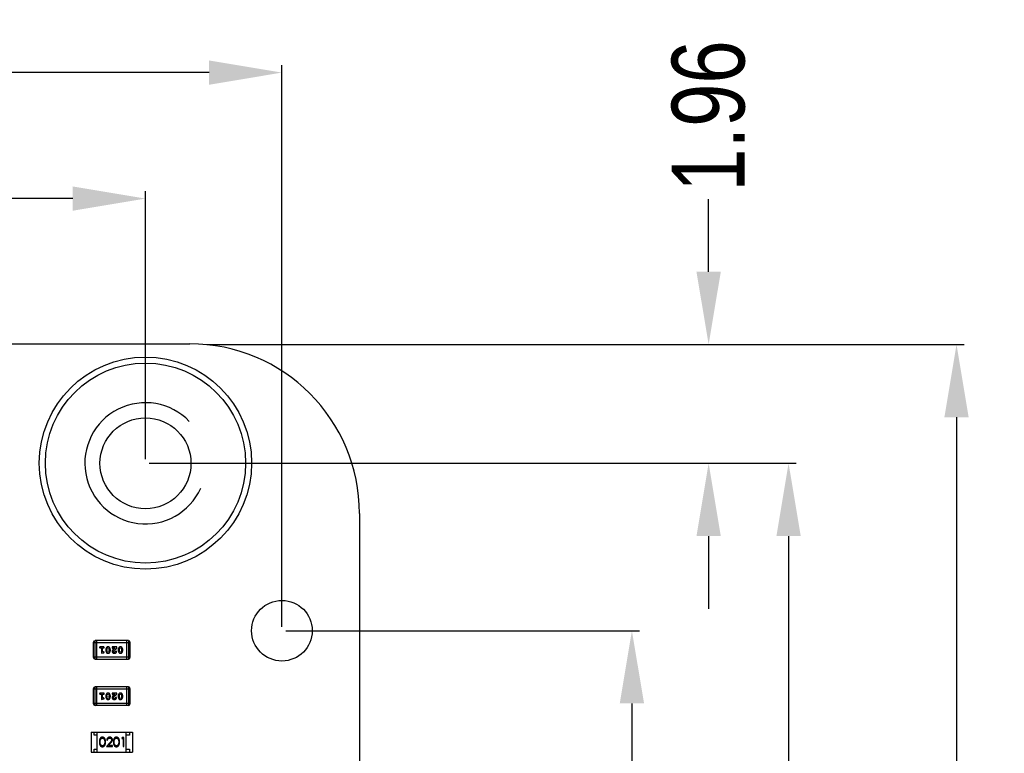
# Model space of a CAD drawing. Header units: inches. Extents: x -13 to 119, y -33 to 44.
# Tile 40 of 40: x 102 to 119, y 19 to 31. Entities that reach past the tile are written whole.
import ezdxf

# ---------------------------------------------------------------- set-up
doc = ezdxf.new("R2010")
doc.units = ezdxf.units.IN
doc.header["$LTSCALE"] = 1.21
doc.header["$MEASUREMENT"] = 0
doc.header["$PDMODE"] = 3
doc.header["$PDSIZE"] = 0.3125
doc.layers.get('0').update_dxf_attribs({"linetype": 'CONTINUOUS'})
doc.layers.get('Defpoints').update_dxf_attribs({"linetype": 'CONTINUOUS'})
doc.layers.add('DIM', color=3, linetype='CONTINUOUS')
doc.styles.get("Standard").update_dxf_attribs({"font": 'txt', "width": 0.8})
doc.dimstyles.get("Standard").update_dxf_attribs({"dimtxt": 0.15625, "dimasz": 0.1875, "dimexe": 0.125, "dimexo": 0.0625, "dimgap": 0.09, "dimtad": 0, "dimtih": 1, "dimtoh": 1, "dimzin": 4, "dimdsep": 46, "dimtxsty": 'Standard', "dimblk": '_FILLED', "dimblk1": '_FILLED', "dimblk2": '_FILLED', "dimcen": 0.09, "dimazin": 1, "dimtp": 0.01, "dimtm": 0.01, "dimtfac": 1, "dimtofl": 0, "dimtmove": 0, "dimatfit": 3, "dimldrblk": '_FILLED', "dimfxl": 1, "dimtolj": 1, "dimtzin": 4, "dimarcsym": 0})

# ---------------------------------------------------------------- blocks, each defined once
blk = doc.blocks.new('_FILLED')
at = {"color": 0, "linetype": 'ByBlock'}
blk.add_solid([(0, 0), (-1, 0.167), (-1, -0.167)], dxfattribs=at)
blk = doc.blocks.new('*D21')
at = {"layer": 'Defpoints', "color": 0}
for p in [(104.483, 27.834), (91.202, 23.468), (104.483, 23.47)]:
    blk.add_point(p, dxfattribs=at)
at = {"layer": 'DIM', "color": 0, "lineweight": -2}
for p, q in [((91.202, 23.531), (91.202, 27.959)), ((104.483, 23.532), (104.483, 27.959)), ((92.402, 27.834), (95.993, 27.834)), ((103.283, 27.834), (99.693, 27.834))]:
    blk.add_line(p, q, dxfattribs=at)
at = {"layer": 'DIM', "color": 0, "lineweight": -2, "xscale": 1.2, "yscale": 1.2, "zscale": 1.2, "rotation": 180}
blk.add_blockref('_FILLED', (91.202, 27.834), dxfattribs=at)
at = {"layer": 'DIM', "color": 0, "lineweight": -2, "xscale": 1.2, "yscale": 1.2, "zscale": 1.2}
blk.add_blockref('_FILLED', (104.483, 27.834), dxfattribs=at)
at = {"layer": 'DIM', "color": 0, "insert": (97.843, 27.834), "char_height": 1.2, "attachment_point": 5}
blk.add_mtext('\\A1;13.28', dxfattribs=at)
blk = doc.blocks.new('*D26')
at = {"layer": 'Defpoints', "color": 0}
for p in [(87.682, 22.649), (108.002, -8.147), (108.002, -17.25)]:
    blk.add_point(p, dxfattribs=at)
at = {"layer": 'DIM', "color": 0, "lineweight": -2}
for p, q in [((87.682, 22.586), (87.682, -17.375)), ((108.002, -8.21), (108.002, -17.375)), ((88.882, -17.25), (95.912, -17.25)), ((106.802, -17.25), (99.772, -17.25))]:
    blk.add_line(p, q, dxfattribs=at)
at = {"layer": 'DIM', "color": 0, "lineweight": -2, "xscale": 1.2, "yscale": 1.2, "zscale": 1.2, "rotation": 180}
blk.add_blockref('_FILLED', (87.682, -17.25), dxfattribs=at)
at = {"layer": 'DIM', "color": 0, "lineweight": -2, "xscale": 1.2, "yscale": 1.2, "zscale": 1.2}
blk.add_blockref('_FILLED', (108.002, -17.25), dxfattribs=at)
at = {"layer": 'DIM', "color": 0, "insert": (97.842, -17.25), "char_height": 1.2, "attachment_point": 5}
blk.add_mtext('\\A1;20.32', dxfattribs=at)
blk = doc.blocks.new('*D29')
at = {"layer": 'Defpoints', "color": 0}
for p in [(104.482, 23.466), (115.085, 23.466), (106.003, -8.53)]:
    blk.add_point(p, dxfattribs=at)
at = {"layer": 'DIM', "color": 0, "lineweight": -2}
for p, q in [((104.545, 23.466), (115.21, 23.466)), ((115.085, 22.266), (115.085, 9.318)), ((115.085, -7.33), (115.085, 5.618)), ((106.065, -8.53), (115.21, -8.53))]:
    blk.add_line(p, q, dxfattribs=at)
at = {"layer": 'DIM', "color": 0, "lineweight": -2, "xscale": 1.2, "yscale": 1.2, "zscale": 1.2}
for p, rotation in [((115.085, 23.466), 90), ((115.085, -8.53), 270)]:
    blk.add_blockref('_FILLED', p, dxfattribs=dict(at, rotation=rotation))
at = {"layer": 'DIM', "color": 0, "insert": (115.085, 7.468), "char_height": 1.2, "attachment_point": 5, "rotation": 90}
blk.add_mtext('\\A1;32.00', dxfattribs=at)
blk = doc.blocks.new('*D30')
at = {"layer": 'Defpoints', "color": 0}
for p in [(105.431, 25.426), (117.854, 25.426), (105.212, -10.94)]:
    blk.add_point(p, dxfattribs=at)
at = {"layer": 'DIM', "color": 0, "lineweight": -2}
for p, q in [((105.494, 25.426), (117.979, 25.426)), ((117.854, 24.226), (117.854, 9.253)), ((117.854, -9.74), (117.854, 5.233)), ((105.275, -10.94), (117.979, -10.94))]:
    blk.add_line(p, q, dxfattribs=at)
at = {"layer": 'DIM', "color": 0, "lineweight": -2, "xscale": 1.2, "yscale": 1.2, "zscale": 1.2}
for p, rotation in [((117.854, 25.426), 90), ((117.854, -10.94), 270)]:
    blk.add_blockref('_FILLED', p, dxfattribs=dict(at, rotation=rotation))
at = {"layer": 'DIM', "color": 0, "insert": (117.854, 7.243), "char_height": 1.2, "attachment_point": 5, "rotation": 90}
blk.add_mtext('\\A1;36.37', dxfattribs=at)
blk = doc.blocks.new('*D32')
at = {"layer": 'Defpoints', "color": 0}
for p in [(111.054, 25.426), (113.767, 25.426), (109.218, 23.466)]:
    blk.add_point(p, dxfattribs=at)
at = {"layer": 'DIM', "color": 0, "lineweight": -2}
for p, q in [((113.767, 26.626), (113.767, 27.826)), ((111.117, 25.426), (113.892, 25.426)), ((109.281, 23.466), (113.892, 23.466)), ((113.767, 22.266), (113.767, 21.066))]:
    blk.add_line(p, q, dxfattribs=at)
at = {"layer": 'DIM', "color": 0, "lineweight": -2, "xscale": 1.2, "yscale": 1.2, "zscale": 1.2}
for p, rotation in [((113.767, 25.426), 270), ((113.767, 23.466), 90)]:
    blk.add_blockref('_FILLED', p, dxfattribs=dict(at, rotation=rotation))
at = {"layer": 'DIM', "color": 0, "insert": (113.767, 29.196), "char_height": 1.2, "attachment_point": 5, "rotation": 90}
blk.add_mtext('\\A1;1.96', dxfattribs=at)
blk = doc.blocks.new('*D36')
at = {"layer": 'Defpoints', "color": 0}
for p in [(106.732, 20.704), (106.732, 0.384), (112.502, 0.384)]:
    blk.add_point(p, dxfattribs=at)
at = {"layer": 'DIM', "color": 0, "lineweight": -2}
for p, q in [((106.795, 20.704), (112.627, 20.704)), ((112.502, 19.504), (112.502, 16.154)), ((112.502, 1.584), (112.502, 4.934)), ((106.795, 0.384), (112.627, 0.384))]:
    blk.add_line(p, q, dxfattribs=at)
at = {"layer": 'DIM', "color": 0, "lineweight": -2, "xscale": 1.2, "yscale": 1.2, "zscale": 1.2}
for p, rotation in [((112.502, 20.704), 90), ((112.502, 0.384), 270)]:
    blk.add_blockref('_FILLED', p, dxfattribs=dict(at, rotation=rotation))
at = {"layer": 'DIM', "color": 0, "insert": (112.502, 10.544), "char_height": 1.2, "attachment_point": 5, "rotation": 90}
blk.add_mtext('\\A1;20.32(=2.54*8)', dxfattribs=at)
blk = doc.blocks.new('*D37')
at = {"layer": 'Defpoints', "color": 0}
for p in [(106.732, 29.913), (88.952, 20.704), (106.732, 20.704)]:
    blk.add_point(p, dxfattribs=at)
at = {"layer": 'DIM', "color": 0, "lineweight": -2}
for p, q in [((88.952, 20.766), (88.952, 30.038)), ((106.732, 20.766), (106.732, 30.038)), ((90.152, 29.913), (95.992, 29.913)), ((105.532, 29.913), (99.692, 29.913))]:
    blk.add_line(p, q, dxfattribs=at)
at = {"layer": 'DIM', "color": 0, "lineweight": -2, "xscale": 1.2, "yscale": 1.2, "zscale": 1.2, "rotation": 180}
blk.add_blockref('_FILLED', (88.952, 29.913), dxfattribs=at)
at = {"layer": 'DIM', "color": 0, "lineweight": -2, "xscale": 1.2, "yscale": 1.2, "zscale": 1.2}
blk.add_blockref('_FILLED', (106.732, 29.913), dxfattribs=at)
at = {"layer": 'DIM', "color": 0, "insert": (97.842, 29.913), "char_height": 1.2, "attachment_point": 5}
blk.add_mtext('\\A1;17.78', dxfattribs=at)

msp = doc.modelspace()

# ---------------------------------------------------------------- linework, layer by layer
at = {"color": 7, "linetype": 'Continuous'}
for p, q in [((90.484, 25.447), (105.213, 25.438)), ((108.011, 22.638), (108.004, -1.821)), ((103.621, 20.509), (103.621, 20.265)), ((103.621, 20.509), (104.231, 20.509)), ((103.652, 20.235), (103.652, 20.54)), ((104.2, 20.54), (103.652, 20.54)), ((103.682, 20.235), (103.682, 20.54)), ((104.17, 20.54), (104.17, 20.235)), ((104.2, 20.54), (104.2, 20.235)), ((104.231, 20.265), (104.231, 20.509)), ((103.789, 20.436), (103.737, 20.436)), ((103.737, 20.419), (103.755, 20.419)), ((103.755, 20.419), (103.755, 20.331)), ((103.755, 20.331), (103.791, 20.341)), ((103.772, 20.354), (103.772, 20.419)), ((103.772, 20.419), (103.789, 20.419)), ((103.787, 20.358), (103.772, 20.354)), ((103.792, 20.359), (103.787, 20.358)), ((103.8, 20.35), (103.792, 20.359)), ((103.829, 20.393), (103.829, 20.375)), ((103.846, 20.393), (103.853, 20.415)), ((103.846, 20.393), (103.846, 20.376)), ((103.853, 20.353), (103.846, 20.376)), ((103.853, 20.415), (103.865, 20.42)), ((103.866, 20.348), (103.853, 20.353)), ((103.865, 20.42), (103.878, 20.415)), ((103.878, 20.354), (103.866, 20.348)), ((103.878, 20.415), (103.885, 20.393)), ((103.885, 20.376), (103.878, 20.354)), ((103.885, 20.376), (103.885, 20.393)), ((103.903, 20.375), (103.903, 20.393)), ((103.932, 20.436), (103.932, 20.428)), ((104.009, 20.436), (103.932, 20.436)), ((103.941, 20.416), (103.947, 20.419)), ((103.947, 20.419), (103.983, 20.419)), ((103.983, 20.419), (103.949, 20.392)), ((103.95, 20.362), (103.954, 20.372)), ((103.954, 20.372), (104.009, 20.417)), ((103.984, 20.353), (103.969, 20.348)), ((103.989, 20.362), (103.984, 20.353)), ((103.998, 20.368), (103.989, 20.362)), ((104.006, 20.36), (103.998, 20.368)), ((104.009, 20.417), (104.009, 20.436)), ((104.033, 20.393), (104.033, 20.375)), ((104.05, 20.393), (104.058, 20.415)), ((104.05, 20.393), (104.05, 20.376)), ((104.058, 20.353), (104.05, 20.376)), ((104.058, 20.415), (104.07, 20.42)), ((104.07, 20.348), (104.058, 20.353)), ((104.07, 20.42), (104.082, 20.415)), ((104.082, 20.354), (104.07, 20.348)), ((104.082, 20.415), (104.09, 20.393)), ((104.09, 20.376), (104.082, 20.354)), ((104.09, 20.376), (104.09, 20.393)), ((104.107, 20.375), (104.107, 20.393)), ((104.231, 20.265), (103.621, 20.265)), ((103.652, 20.235), (104.2, 20.235)), ((103.621, 19.747), (103.621, 19.503)), ((103.621, 19.747), (104.231, 19.747)), ((103.652, 19.473), (103.652, 19.778)), ((104.2, 19.778), (103.652, 19.778)), ((103.682, 19.473), (103.682, 19.778)), ((103.789, 19.674), (103.737, 19.674)), ((103.737, 19.657), (103.755, 19.657)), ((103.755, 19.657), (103.755, 19.569)), ((103.772, 19.592), (103.772, 19.657)), ((103.772, 19.657), (103.789, 19.657)), ((103.846, 19.631), (103.853, 19.653)), ((103.853, 19.653), (103.865, 19.658)), ((103.865, 19.658), (103.878, 19.653)), ((103.878, 19.653), (103.885, 19.631)), ((103.932, 19.674), (103.932, 19.666)), ((104.009, 19.674), (103.932, 19.674)), ((103.941, 19.654), (103.947, 19.657)), ((103.947, 19.657), (103.983, 19.657)), ((103.983, 19.657), (103.949, 19.63)), ((103.954, 19.61), (104.009, 19.655)), ((104.009, 19.655), (104.009, 19.674)), ((104.05, 19.631), (104.058, 19.653)), ((104.058, 19.653), (104.07, 19.658)), ((104.07, 19.658), (104.082, 19.653)), ((104.082, 19.653), (104.09, 19.631)), ((104.17, 19.778), (104.17, 19.473)), ((104.2, 19.778), (104.2, 19.473)), ((104.231, 19.503), (104.231, 19.747)), ((104.231, 19.503), (103.621, 19.503)), ((103.755, 19.569), (103.791, 19.579)), ((103.787, 19.596), (103.772, 19.592)), ((103.792, 19.597), (103.787, 19.596)), ((103.8, 19.588), (103.792, 19.597)), ((103.829, 19.631), (103.829, 19.613)), ((103.846, 19.631), (103.846, 19.614)), ((103.853, 19.591), (103.846, 19.614)), ((103.866, 19.586), (103.853, 19.591)), ((103.878, 19.592), (103.866, 19.586)), ((103.885, 19.614), (103.878, 19.592)), ((103.885, 19.614), (103.885, 19.631)), ((103.903, 19.613), (103.903, 19.631)), ((103.95, 19.6), (103.954, 19.61)), ((103.984, 19.591), (103.969, 19.586)), ((103.989, 19.6), (103.984, 19.591)), ((103.998, 19.606), (103.989, 19.6)), ((104.006, 19.598), (103.998, 19.606)), ((104.033, 19.631), (104.033, 19.613)), ((104.05, 19.631), (104.05, 19.614)), ((104.058, 19.591), (104.05, 19.614)), ((104.07, 19.586), (104.058, 19.591)), ((104.082, 19.592), (104.07, 19.586)), ((104.09, 19.614), (104.082, 19.592)), ((104.09, 19.614), (104.09, 19.631)), ((104.107, 19.613), (104.107, 19.631)), ((103.652, 19.473), (104.2, 19.473)), ((103.586, 19.028), (103.586, 18.698)), ((103.586, 19.028), (104.266, 19.028)), ((103.636, 18.978), (103.636, 19.028)), ((103.686, 18.698), (103.686, 19.028)), ((104.166, 18.698), (104.166, 19.028)), ((104.216, 19.028), (104.216, 18.978)), ((104.266, 19.028), (104.266, 18.698)), ((103.686, 18.978), (103.636, 18.978)), ((103.811, 18.869), (103.805, 18.831)), ((103.896, 18.856), (103.837, 18.794)), ((103.843, 18.897), (103.857, 18.897)), ((103.87, 18.809), (103.907, 18.849)), ((104.041, 18.869), (104.036, 18.831)), ((104.1, 18.944), (104.091, 18.928)), ((104.091, 18.928), (104.114, 18.928)), ((104.128, 18.944), (104.1, 18.944)), ((104.114, 18.928), (104.114, 18.794)), ((104.128, 18.794), (104.128, 18.944)), ((104.216, 18.978), (104.166, 18.978)), ((103.586, 18.698), (104.266, 18.698)), ((103.636, 18.698), (103.636, 18.748)), ((103.636, 18.748), (103.686, 18.748)), ((103.837, 18.794), (103.939, 18.794)), ((103.939, 18.809), (103.87, 18.809)), ((103.939, 18.794), (103.939, 18.809)), ((104.114, 18.794), (104.128, 18.794)), ((104.166, 18.748), (104.216, 18.748)), ((104.216, 18.748), (104.216, 18.698))]:
    msp.add_line(p, q, dxfattribs=at)
for centre, radius in [((104.482, 23.469), 1.75), ((104.482, 23.469), 1.65), ((106.732, 20.704), 0.5)]:
    msp.add_circle(centre, radius, dxfattribs=at)
for centre, radius, start, end in [((105.211, 22.638), 2.8, 359.9839, 89.9664), ((103.652, 20.509), 0.0305, 90, 180), ((104.2, 20.509), 0.0305, 0, 90), ((103.652, 20.265), 0.0305, 180, 270), ((104.2, 20.265), 0.0305, 270, 0), ((103.652, 19.747), 0.0305, 90, 180), ((104.2, 19.747), 0.0305, 0, 90), ((103.652, 19.503), 0.0305, 180, 270), ((104.2, 19.503), 0.0305, 270, 0)]:
    msp.add_arc(centre, radius, start, end, dxfattribs=at)
for points, knots in [([(103.737, 20.436), (103.736, 20.436), (103.735, 20.436), (103.732, 20.436), (103.73, 20.435), (103.729, 20.434), (103.728, 20.432), (103.727, 20.431), (103.726, 20.429), (103.726, 20.428), (103.726, 20.427)], [0, 0, 0, 0, 0.169012, 0.317488, 0.445429, 0.560977, 0.67065, 0.776666, 0.88492, 1, 1, 1, 1]), ([(103.726, 20.427), (103.726, 20.427), (103.726, 20.426), (103.727, 20.424), (103.728, 20.422), (103.729, 20.421), (103.73, 20.42), (103.732, 20.419), (103.735, 20.419), (103.736, 20.419), (103.737, 20.419)], [0, 0, 0, 0, 0.11517, 0.223509, 0.328254, 0.438012, 0.553651, 0.682263, 0.830856, 1, 1, 1, 1]), ([(103.8, 20.427), (103.8, 20.428), (103.8, 20.429), (103.8, 20.431), (103.799, 20.432), (103.798, 20.434), (103.796, 20.435), (103.794, 20.436), (103.792, 20.436), (103.79, 20.436), (103.789, 20.436)], [0, 0, 0, 0, 0.115051, 0.223278, 0.329269, 0.437893, 0.554681, 0.682591, 0.83103, 1, 1, 1, 1]), ([(103.789, 20.419), (103.79, 20.419), (103.792, 20.419), (103.794, 20.419), (103.796, 20.42), (103.798, 20.421), (103.799, 20.422), (103.8, 20.424), (103.8, 20.426), (103.8, 20.427), (103.8, 20.427)], [0, 0, 0, 0, 0.169102, 0.317658, 0.446239, 0.563118, 0.671828, 0.776546, 0.884858, 1, 1, 1, 1]), ([(103.791, 20.341), (103.792, 20.341), (103.794, 20.341), (103.796, 20.342), (103.797, 20.343), (103.799, 20.344), (103.799, 20.345), (103.8, 20.347), (103.8, 20.348), (103.8, 20.349), (103.8, 20.35)], [0, 0, 0, 0, 0.187321, 0.344927, 0.475328, 0.579604, 0.674244, 0.773631, 0.882025, 1, 1, 1, 1]), ([(103.865, 20.438), (103.864, 20.438), (103.861, 20.438), (103.857, 20.437), (103.853, 20.436), (103.85, 20.434), (103.846, 20.432), (103.843, 20.43), (103.841, 20.427), (103.838, 20.423), (103.836, 20.42), (103.834, 20.416), (103.832, 20.412), (103.831, 20.408), (103.83, 20.405), (103.829, 20.401), (103.829, 20.397), (103.829, 20.394), (103.829, 20.393)], [0, 0, 0, 0, 0.067217, 0.131051, 0.19272, 0.252824, 0.312745, 0.373449, 0.436041, 0.501494, 0.567761, 0.632087, 0.695096, 0.757109, 0.817993, 0.878657, 0.939311, 1, 1, 1, 1]), ([(103.829, 20.375), (103.829, 20.374), (103.829, 20.372), (103.829, 20.369), (103.829, 20.366), (103.83, 20.363), (103.831, 20.36), (103.832, 20.357), (103.833, 20.354), (103.835, 20.351), (103.837, 20.348), (103.838, 20.345), (103.84, 20.343), (103.842, 20.341), (103.843, 20.339), (103.845, 20.337), (103.847, 20.336), (103.849, 20.334), (103.852, 20.333), (103.856, 20.332), (103.861, 20.331), (103.864, 20.331), (103.866, 20.331)], [0, 0, 0, 0, 0.049855, 0.099516, 0.148482, 0.19758, 0.246804, 0.296268, 0.346517, 0.397047, 0.446826, 0.49336, 0.537801, 0.579207, 0.617974, 0.654833, 0.689171, 0.722088, 0.786392, 0.853518, 0.924186, 1, 1, 1, 1]), ([(103.903, 20.393), (103.902, 20.394), (103.902, 20.396), (103.902, 20.399), (103.902, 20.403), (103.901, 20.406), (103.9, 20.409), (103.899, 20.412), (103.898, 20.415), (103.896, 20.417), (103.895, 20.42), (103.893, 20.423), (103.891, 20.425), (103.89, 20.427), (103.888, 20.429), (103.886, 20.431), (103.885, 20.432), (103.882, 20.434), (103.879, 20.435), (103.875, 20.437), (103.87, 20.437), (103.867, 20.438), (103.865, 20.438)], [0, 0, 0, 0, 0.049886, 0.09882, 0.148132, 0.19689, 0.246038, 0.295176, 0.345305, 0.395692, 0.445312, 0.491875, 0.535813, 0.577009, 0.616081, 0.652689, 0.687585, 0.720206, 0.785062, 0.85223, 0.923759, 1, 1, 1, 1]), ([(103.866, 20.331), (103.867, 20.331), (103.87, 20.331), (103.874, 20.331), (103.878, 20.333), (103.881, 20.334), (103.885, 20.336), (103.888, 20.339), (103.891, 20.342), (103.893, 20.345), (103.895, 20.349), (103.897, 20.352), (103.899, 20.356), (103.9, 20.36), (103.901, 20.364), (103.902, 20.367), (103.902, 20.371), (103.902, 20.374), (103.903, 20.375)], [0, 0, 0, 0, 0.06692, 0.130834, 0.19258, 0.252759, 0.312631, 0.373411, 0.436359, 0.501894, 0.568244, 0.632472, 0.69556, 0.757163, 0.818592, 0.878885, 0.939235, 1, 1, 1, 1]), ([(103.932, 20.428), (103.932, 20.427), (103.932, 20.425), (103.933, 20.422), (103.934, 20.42), (103.935, 20.418), (103.936, 20.417), (103.937, 20.416), (103.939, 20.416), (103.94, 20.416), (103.941, 20.416)], [0, 0, 0, 0, 0.1844, 0.34094, 0.473574, 0.586824, 0.690029, 0.789175, 0.890445, 1, 1, 1, 1]), ([(103.949, 20.392), (103.948, 20.391), (103.947, 20.389), (103.944, 20.387), (103.942, 20.385), (103.94, 20.383), (103.939, 20.381), (103.937, 20.379), (103.936, 20.378), (103.935, 20.376), (103.934, 20.373), (103.933, 20.37), (103.932, 20.367), (103.932, 20.365), (103.932, 20.363)], [0, 0, 0, 0, 0.103002, 0.197728, 0.285279, 0.365235, 0.437224, 0.502446, 0.560545, 0.611446, 0.707576, 0.80349, 0.900532, 1, 1, 1, 1]), ([(103.932, 20.363), (103.932, 20.362), (103.933, 20.36), (103.933, 20.357), (103.934, 20.354), (103.935, 20.351), (103.936, 20.348), (103.938, 20.345), (103.94, 20.343), (103.943, 20.34), (103.945, 20.338), (103.948, 20.336), (103.951, 20.334), (103.954, 20.333), (103.958, 20.332), (103.961, 20.331), (103.965, 20.331), (103.968, 20.331), (103.969, 20.331)], [0, 0, 0, 0, 0.060981, 0.120256, 0.178148, 0.236115, 0.293993, 0.352864, 0.413358, 0.476056, 0.539296, 0.602396, 0.665116, 0.728325, 0.792919, 0.859317, 0.928302, 1, 1, 1, 1]), ([(103.969, 20.348), (103.968, 20.348), (103.965, 20.348), (103.961, 20.349), (103.958, 20.35), (103.955, 20.352), (103.953, 20.354), (103.951, 20.357), (103.95, 20.36), (103.95, 20.362), (103.95, 20.362)], [0, 0, 0, 0, 0.156344, 0.299348, 0.4327, 0.561, 0.682299, 0.791883, 0.89611, 1, 1, 1, 1]), ([(103.969, 20.331), (103.971, 20.331), (103.974, 20.331), (103.979, 20.332), (103.984, 20.333), (103.988, 20.335), (103.992, 20.338), (103.996, 20.34), (103.999, 20.344), (104.002, 20.347), (104.004, 20.351), (104.005, 20.354), (104.006, 20.357), (104.006, 20.359), (104.006, 20.36)], [0, 0, 0, 0, 0.098286, 0.193983, 0.289056, 0.384352, 0.477435, 0.566197, 0.652355, 0.737986, 0.818188, 0.887401, 0.94802, 1, 1, 1, 1]), ([(104.07, 20.438), (104.069, 20.438), (104.066, 20.438), (104.062, 20.437), (104.058, 20.436), (104.054, 20.434), (104.051, 20.432), (104.048, 20.43), (104.045, 20.427), (104.043, 20.423), (104.04, 20.42), (104.038, 20.416), (104.037, 20.412), (104.035, 20.408), (104.034, 20.405), (104.034, 20.401), (104.033, 20.397), (104.033, 20.394), (104.033, 20.393)], [0, 0, 0, 0, 0.067217, 0.131051, 0.19272, 0.252824, 0.312745, 0.373449, 0.436041, 0.501494, 0.567761, 0.632087, 0.695096, 0.757109, 0.817993, 0.878657, 0.939311, 1, 1, 1, 1]), ([(104.033, 20.375), (104.033, 20.374), (104.033, 20.372), (104.033, 20.369), (104.034, 20.366), (104.035, 20.363), (104.036, 20.36), (104.037, 20.357), (104.038, 20.354), (104.039, 20.351), (104.041, 20.348), (104.043, 20.345), (104.044, 20.343), (104.046, 20.341), (104.048, 20.339), (104.049, 20.337), (104.051, 20.336), (104.054, 20.334), (104.057, 20.333), (104.061, 20.332), (104.065, 20.331), (104.069, 20.331), (104.07, 20.331)], [0, 0, 0, 0, 0.049855, 0.099516, 0.148482, 0.19758, 0.246804, 0.296268, 0.346517, 0.397047, 0.446826, 0.49336, 0.537801, 0.579207, 0.617974, 0.654833, 0.689171, 0.722088, 0.786392, 0.853518, 0.924186, 1, 1, 1, 1]), ([(104.107, 20.393), (104.107, 20.394), (104.107, 20.396), (104.107, 20.399), (104.106, 20.403), (104.105, 20.406), (104.105, 20.409), (104.103, 20.412), (104.102, 20.415), (104.101, 20.417), (104.099, 20.42), (104.098, 20.423), (104.096, 20.425), (104.094, 20.427), (104.093, 20.429), (104.091, 20.431), (104.089, 20.432), (104.087, 20.434), (104.084, 20.435), (104.079, 20.437), (104.075, 20.437), (104.072, 20.438), (104.07, 20.438)], [0, 0, 0, 0, 0.049886, 0.09882, 0.148132, 0.19689, 0.246038, 0.295176, 0.345305, 0.395692, 0.445312, 0.491875, 0.535813, 0.577009, 0.616081, 0.652689, 0.687585, 0.720206, 0.785062, 0.85223, 0.923759, 1, 1, 1, 1]), ([(104.07, 20.331), (104.072, 20.331), (104.074, 20.331), (104.079, 20.331), (104.082, 20.333), (104.086, 20.334), (104.089, 20.336), (104.092, 20.339), (104.095, 20.342), (104.098, 20.345), (104.1, 20.349), (104.102, 20.352), (104.103, 20.356), (104.105, 20.36), (104.106, 20.364), (104.106, 20.367), (104.107, 20.371), (104.107, 20.374), (104.107, 20.375)], [0, 0, 0, 0, 0.06692, 0.130834, 0.19258, 0.252759, 0.312631, 0.373411, 0.436359, 0.501894, 0.568244, 0.632472, 0.69556, 0.757163, 0.818592, 0.878885, 0.939235, 1, 1, 1, 1]), ([(103.737, 19.674), (103.736, 19.674), (103.735, 19.674), (103.732, 19.674), (103.73, 19.673), (103.729, 19.672), (103.728, 19.67), (103.727, 19.669), (103.726, 19.667), (103.726, 19.666), (103.726, 19.665)], [0, 0, 0, 0, 0.169012, 0.317488, 0.445429, 0.560977, 0.67065, 0.776666, 0.88492, 1, 1, 1, 1]), ([(103.726, 19.665), (103.726, 19.665), (103.726, 19.664), (103.727, 19.662), (103.728, 19.66), (103.729, 19.659), (103.73, 19.658), (103.732, 19.657), (103.735, 19.657), (103.736, 19.657), (103.737, 19.657)], [0, 0, 0, 0, 0.11517, 0.223509, 0.328254, 0.438012, 0.553651, 0.682263, 0.830856, 1, 1, 1, 1]), ([(103.8, 19.665), (103.8, 19.666), (103.8, 19.667), (103.8, 19.669), (103.799, 19.67), (103.798, 19.672), (103.796, 19.673), (103.794, 19.674), (103.792, 19.674), (103.79, 19.674), (103.789, 19.674)], [0, 0, 0, 0, 0.115051, 0.223278, 0.329269, 0.437893, 0.554681, 0.682591, 0.83103, 1, 1, 1, 1]), ([(103.789, 19.657), (103.79, 19.657), (103.792, 19.657), (103.794, 19.657), (103.796, 19.658), (103.798, 19.659), (103.799, 19.66), (103.8, 19.662), (103.8, 19.664), (103.8, 19.665), (103.8, 19.665)], [0, 0, 0, 0, 0.169102, 0.317658, 0.446239, 0.563118, 0.671828, 0.776546, 0.884858, 1, 1, 1, 1]), ([(103.865, 19.676), (103.864, 19.676), (103.861, 19.676), (103.857, 19.675), (103.853, 19.674), (103.85, 19.672), (103.846, 19.67), (103.843, 19.668), (103.841, 19.665), (103.838, 19.661), (103.836, 19.658), (103.834, 19.654), (103.832, 19.65), (103.831, 19.646), (103.83, 19.643), (103.829, 19.639), (103.829, 19.635), (103.829, 19.632), (103.829, 19.631)], [0, 0, 0, 0, 0.067217, 0.131051, 0.19272, 0.252824, 0.312745, 0.373449, 0.436041, 0.501494, 0.567761, 0.632087, 0.695096, 0.757109, 0.817993, 0.878657, 0.939311, 1, 1, 1, 1]), ([(103.903, 19.631), (103.902, 19.632), (103.902, 19.634), (103.902, 19.637), (103.902, 19.641), (103.901, 19.644), (103.9, 19.647), (103.899, 19.65), (103.898, 19.653), (103.896, 19.655), (103.895, 19.658), (103.893, 19.661), (103.891, 19.663), (103.89, 19.665), (103.888, 19.667), (103.886, 19.669), (103.885, 19.67), (103.882, 19.672), (103.879, 19.673), (103.875, 19.675), (103.87, 19.675), (103.867, 19.676), (103.865, 19.676)], [0, 0, 0, 0, 0.049886, 0.09882, 0.148132, 0.19689, 0.246038, 0.295176, 0.345305, 0.395692, 0.445312, 0.491875, 0.535813, 0.577009, 0.616081, 0.652689, 0.687585, 0.720206, 0.785062, 0.85223, 0.923759, 1, 1, 1, 1]), ([(103.932, 19.666), (103.932, 19.665), (103.932, 19.663), (103.933, 19.66), (103.934, 19.658), (103.935, 19.656), (103.936, 19.655), (103.937, 19.654), (103.939, 19.654), (103.94, 19.654), (103.941, 19.654)], [0, 0, 0, 0, 0.1844, 0.34094, 0.473574, 0.586824, 0.690029, 0.789175, 0.890445, 1, 1, 1, 1]), ([(104.07, 19.676), (104.069, 19.676), (104.066, 19.676), (104.062, 19.675), (104.058, 19.674), (104.054, 19.672), (104.051, 19.67), (104.048, 19.668), (104.045, 19.665), (104.043, 19.661), (104.04, 19.658), (104.038, 19.654), (104.037, 19.65), (104.035, 19.646), (104.034, 19.643), (104.034, 19.639), (104.033, 19.635), (104.033, 19.632), (104.033, 19.631)], [0, 0, 0, 0, 0.067217, 0.131051, 0.19272, 0.252824, 0.312745, 0.373449, 0.436041, 0.501494, 0.567761, 0.632087, 0.695096, 0.757109, 0.817993, 0.878657, 0.939311, 1, 1, 1, 1]), ([(104.107, 19.631), (104.107, 19.632), (104.107, 19.634), (104.107, 19.637), (104.106, 19.641), (104.105, 19.644), (104.105, 19.647), (104.103, 19.65), (104.102, 19.653), (104.101, 19.655), (104.099, 19.658), (104.098, 19.661), (104.096, 19.663), (104.094, 19.665), (104.093, 19.667), (104.091, 19.669), (104.089, 19.67), (104.087, 19.672), (104.084, 19.673), (104.079, 19.675), (104.075, 19.675), (104.072, 19.676), (104.07, 19.676)], [0, 0, 0, 0, 0.049886, 0.09882, 0.148132, 0.19689, 0.246038, 0.295176, 0.345305, 0.395692, 0.445312, 0.491875, 0.535813, 0.577009, 0.616081, 0.652689, 0.687585, 0.720206, 0.785062, 0.85223, 0.923759, 1, 1, 1, 1]), ([(103.791, 19.579), (103.792, 19.579), (103.794, 19.579), (103.796, 19.58), (103.797, 19.581), (103.799, 19.582), (103.799, 19.583), (103.8, 19.585), (103.8, 19.586), (103.8, 19.587), (103.8, 19.588)], [0, 0, 0, 0, 0.187321, 0.344927, 0.475328, 0.579604, 0.674244, 0.773631, 0.882025, 1, 1, 1, 1]), ([(103.829, 19.613), (103.829, 19.612), (103.829, 19.61), (103.829, 19.607), (103.829, 19.604), (103.83, 19.601), (103.831, 19.598), (103.832, 19.595), (103.833, 19.592), (103.835, 19.589), (103.837, 19.586), (103.838, 19.583), (103.84, 19.581), (103.842, 19.579), (103.843, 19.577), (103.845, 19.575), (103.847, 19.574), (103.849, 19.572), (103.852, 19.571), (103.856, 19.57), (103.861, 19.569), (103.864, 19.569), (103.866, 19.569)], [0, 0, 0, 0, 0.049855, 0.099516, 0.148482, 0.19758, 0.246804, 0.296268, 0.346517, 0.397047, 0.446826, 0.49336, 0.537801, 0.579207, 0.617974, 0.654833, 0.689171, 0.722088, 0.786392, 0.853518, 0.924186, 1, 1, 1, 1]), ([(103.866, 19.569), (103.867, 19.569), (103.87, 19.569), (103.874, 19.569), (103.878, 19.571), (103.881, 19.572), (103.885, 19.574), (103.888, 19.577), (103.891, 19.58), (103.893, 19.583), (103.895, 19.587), (103.897, 19.59), (103.899, 19.594), (103.9, 19.598), (103.901, 19.602), (103.902, 19.605), (103.902, 19.609), (103.902, 19.612), (103.903, 19.613)], [0, 0, 0, 0, 0.06692, 0.130834, 0.19258, 0.252759, 0.312631, 0.373411, 0.436359, 0.501894, 0.568244, 0.632472, 0.69556, 0.757163, 0.818592, 0.878885, 0.939235, 1, 1, 1, 1]), ([(103.949, 19.63), (103.948, 19.629), (103.947, 19.627), (103.944, 19.625), (103.942, 19.623), (103.94, 19.621), (103.939, 19.619), (103.937, 19.617), (103.936, 19.616), (103.935, 19.614), (103.934, 19.611), (103.933, 19.608), (103.932, 19.605), (103.932, 19.603), (103.932, 19.601)], [0, 0, 0, 0, 0.103002, 0.197728, 0.285279, 0.365235, 0.437224, 0.502446, 0.560545, 0.611446, 0.707576, 0.80349, 0.900532, 1, 1, 1, 1]), ([(103.932, 19.601), (103.932, 19.6), (103.933, 19.598), (103.933, 19.595), (103.934, 19.592), (103.935, 19.589), (103.936, 19.586), (103.938, 19.583), (103.94, 19.581), (103.943, 19.578), (103.945, 19.576), (103.948, 19.574), (103.951, 19.572), (103.954, 19.571), (103.958, 19.57), (103.961, 19.569), (103.965, 19.569), (103.968, 19.569), (103.969, 19.569)], [0, 0, 0, 0, 0.060981, 0.120256, 0.178148, 0.236115, 0.293993, 0.352864, 0.413358, 0.476056, 0.539296, 0.602396, 0.665116, 0.728325, 0.792919, 0.859317, 0.928302, 1, 1, 1, 1]), ([(103.969, 19.586), (103.968, 19.586), (103.965, 19.586), (103.961, 19.587), (103.958, 19.588), (103.955, 19.59), (103.953, 19.592), (103.951, 19.595), (103.95, 19.598), (103.95, 19.6), (103.95, 19.6)], [0, 0, 0, 0, 0.156344, 0.299348, 0.4327, 0.561, 0.682299, 0.791883, 0.89611, 1, 1, 1, 1]), ([(103.969, 19.569), (103.971, 19.569), (103.974, 19.569), (103.979, 19.57), (103.984, 19.571), (103.988, 19.573), (103.992, 19.576), (103.996, 19.578), (103.999, 19.582), (104.002, 19.585), (104.004, 19.589), (104.005, 19.592), (104.006, 19.595), (104.006, 19.597), (104.006, 19.598)], [0, 0, 0, 0, 0.098286, 0.193983, 0.289056, 0.384352, 0.477435, 0.566197, 0.652355, 0.737986, 0.818188, 0.887401, 0.94802, 1, 1, 1, 1]), ([(104.033, 19.613), (104.033, 19.612), (104.033, 19.61), (104.033, 19.607), (104.034, 19.604), (104.035, 19.601), (104.036, 19.598), (104.037, 19.595), (104.038, 19.592), (104.039, 19.589), (104.041, 19.586), (104.043, 19.583), (104.044, 19.581), (104.046, 19.579), (104.048, 19.577), (104.049, 19.575), (104.051, 19.574), (104.054, 19.572), (104.057, 19.571), (104.061, 19.57), (104.065, 19.569), (104.069, 19.569), (104.07, 19.569)], [0, 0, 0, 0, 0.049855, 0.099516, 0.148482, 0.19758, 0.246804, 0.296268, 0.346517, 0.397047, 0.446826, 0.49336, 0.537801, 0.579207, 0.617974, 0.654833, 0.689171, 0.722088, 0.786392, 0.853518, 0.924186, 1, 1, 1, 1]), ([(104.07, 19.569), (104.072, 19.569), (104.074, 19.569), (104.079, 19.569), (104.082, 19.571), (104.086, 19.572), (104.089, 19.574), (104.092, 19.577), (104.095, 19.58), (104.098, 19.583), (104.1, 19.587), (104.102, 19.59), (104.103, 19.594), (104.105, 19.598), (104.106, 19.602), (104.106, 19.605), (104.107, 19.609), (104.107, 19.612), (104.107, 19.613)], [0, 0, 0, 0, 0.06692, 0.130834, 0.19258, 0.252759, 0.312631, 0.373411, 0.436359, 0.501894, 0.568244, 0.632472, 0.69556, 0.757163, 0.818592, 0.878885, 0.939235, 1, 1, 1, 1]), ([(103.772, 18.947), (103.771, 18.947), (103.769, 18.947), (103.765, 18.947), (103.762, 18.946), (103.759, 18.945), (103.755, 18.944), (103.752, 18.943), (103.749, 18.941), (103.746, 18.939), (103.744, 18.937), (103.741, 18.934), (103.738, 18.932), (103.736, 18.929), (103.734, 18.926), (103.732, 18.922), (103.73, 18.918), (103.728, 18.914), (103.727, 18.91), (103.726, 18.905), (103.724, 18.9), (103.724, 18.895), (103.723, 18.889), (103.722, 18.882), (103.722, 18.876), (103.722, 18.871), (103.722, 18.869)], [0, 0, 0, 0, 0.033742, 0.066533, 0.099153, 0.13154, 0.164087, 0.196563, 0.229707, 0.263315, 0.297504, 0.331686, 0.366482, 0.4021, 0.438958, 0.476748, 0.515985, 0.556589, 0.599519, 0.645765, 0.695487, 0.748721, 0.805687, 0.866754, 0.931405, 1, 1, 1, 1]), ([(103.722, 18.869), (103.722, 18.866), (103.722, 18.862), (103.722, 18.855), (103.723, 18.848), (103.724, 18.842), (103.725, 18.837), (103.726, 18.832), (103.727, 18.827), (103.728, 18.823), (103.73, 18.819), (103.732, 18.815), (103.734, 18.812), (103.736, 18.808), (103.739, 18.805), (103.741, 18.803), (103.744, 18.8), (103.746, 18.798), (103.749, 18.796), (103.752, 18.794), (103.755, 18.793), (103.759, 18.792), (103.762, 18.791), (103.765, 18.79), (103.769, 18.79), (103.771, 18.79), (103.772, 18.79)], [0, 0, 0, 0, 0.068113, 0.132564, 0.193427, 0.250218, 0.303569, 0.353576, 0.400235, 0.443586, 0.484619, 0.524292, 0.56238, 0.599049, 0.63494, 0.669782, 0.704009, 0.737842, 0.771098, 0.803896, 0.836415, 0.868639, 0.900715, 0.933378, 0.966213, 1, 1, 1, 1]), ([(103.736, 18.869), (103.736, 18.871), (103.736, 18.875), (103.736, 18.88), (103.736, 18.885), (103.737, 18.89), (103.737, 18.895), (103.738, 18.899), (103.739, 18.903), (103.74, 18.906), (103.741, 18.909), (103.743, 18.912), (103.744, 18.915), (103.746, 18.917), (103.748, 18.92), (103.749, 18.922), (103.752, 18.924), (103.754, 18.926), (103.758, 18.928), (103.763, 18.931), (103.768, 18.932), (103.771, 18.932), (103.773, 18.932)], [0, 0, 0, 0, 0.073302, 0.142286, 0.206253, 0.266017, 0.321612, 0.372532, 0.419497, 0.462398, 0.502825, 0.541489, 0.579034, 0.615143, 0.650298, 0.684912, 0.718701, 0.752189, 0.817245, 0.879117, 0.939613, 1, 1, 1, 1]), ([(103.773, 18.805), (103.771, 18.805), (103.768, 18.805), (103.763, 18.807), (103.758, 18.809), (103.754, 18.811), (103.752, 18.813), (103.749, 18.815), (103.748, 18.818), (103.746, 18.82), (103.744, 18.822), (103.743, 18.825), (103.741, 18.828), (103.74, 18.831), (103.739, 18.834), (103.738, 18.838), (103.737, 18.842), (103.737, 18.847), (103.736, 18.852), (103.736, 18.857), (103.736, 18.863), (103.736, 18.867), (103.736, 18.869)], [0, 0, 0, 0, 0.060034, 0.120278, 0.182348, 0.247919, 0.281641, 0.315701, 0.350322, 0.385703, 0.421819, 0.459196, 0.497866, 0.538301, 0.58121, 0.628183, 0.679403, 0.734699, 0.794074, 0.858416, 0.927049, 1, 1, 1, 1]), ([(103.824, 18.869), (103.824, 18.871), (103.824, 18.875), (103.824, 18.882), (103.823, 18.888), (103.822, 18.894), (103.821, 18.899), (103.82, 18.905), (103.819, 18.909), (103.817, 18.914), (103.815, 18.918), (103.814, 18.922), (103.811, 18.925), (103.809, 18.929), (103.807, 18.932), (103.804, 18.934), (103.801, 18.937), (103.799, 18.939), (103.796, 18.941), (103.793, 18.943), (103.789, 18.944), (103.786, 18.945), (103.783, 18.946), (103.779, 18.947), (103.776, 18.947), (103.773, 18.947), (103.772, 18.947)], [0, 0, 0, 0, 0.065278, 0.127205, 0.186168, 0.241675, 0.294115, 0.343609, 0.390387, 0.434463, 0.476646, 0.517002, 0.555936, 0.593716, 0.630057, 0.665601, 0.700745, 0.734917, 0.768681, 0.802087, 0.834849, 0.867433, 0.900138, 0.932806, 0.966212, 1, 1, 1, 1]), ([(103.772, 18.79), (103.773, 18.79), (103.776, 18.79), (103.779, 18.79), (103.783, 18.791), (103.786, 18.792), (103.789, 18.793), (103.793, 18.794), (103.796, 18.796), (103.799, 18.798), (103.802, 18.8), (103.804, 18.803), (103.807, 18.806), (103.809, 18.809), (103.812, 18.812), (103.814, 18.816), (103.816, 18.82), (103.817, 18.824), (103.819, 18.828), (103.82, 18.833), (103.821, 18.838), (103.822, 18.843), (103.823, 18.849), (103.824, 18.855), (103.824, 18.862), (103.824, 18.866), (103.824, 18.869)], [0, 0, 0, 0, 0.033824, 0.067298, 0.10028, 0.133019, 0.165736, 0.198792, 0.232372, 0.266409, 0.301016, 0.336196, 0.371972, 0.408574, 0.446394, 0.485225, 0.525372, 0.567224, 0.611081, 0.65775, 0.70702, 0.759235, 0.814484, 0.873227, 0.934937, 1, 1, 1, 1]), ([(103.773, 18.932), (103.774, 18.932), (103.778, 18.932), (103.782, 18.931), (103.787, 18.928), (103.791, 18.926), (103.794, 18.924), (103.796, 18.922), (103.798, 18.92), (103.8, 18.917), (103.801, 18.914), (103.803, 18.911), (103.804, 18.908), (103.806, 18.905), (103.807, 18.901), (103.808, 18.897), (103.809, 18.893), (103.809, 18.889), (103.81, 18.884), (103.81, 18.879), (103.81, 18.874), (103.811, 18.87), (103.811, 18.869)], [0, 0, 0, 0, 0.059689, 0.119507, 0.181075, 0.246162, 0.279894, 0.314468, 0.350403, 0.387474, 0.426147, 0.466624, 0.508745, 0.553328, 0.600058, 0.649177, 0.700552, 0.754894, 0.811825, 0.871514, 0.934319, 1, 1, 1, 1]), ([(103.805, 18.831), (103.804, 18.83), (103.804, 18.828), (103.802, 18.825), (103.801, 18.822), (103.799, 18.82), (103.798, 18.817), (103.796, 18.815), (103.794, 18.813), (103.791, 18.811), (103.787, 18.809), (103.783, 18.807), (103.778, 18.805), (103.774, 18.805), (103.773, 18.805)], [0, 0, 0, 0, 0.075949, 0.148549, 0.218996, 0.286119, 0.351826, 0.416074, 0.478265, 0.540325, 0.660405, 0.774606, 0.887187, 1, 1, 1, 1]), ([(103.892, 18.947), (103.891, 18.947), (103.887, 18.947), (103.882, 18.947), (103.878, 18.946), (103.873, 18.944), (103.869, 18.942), (103.865, 18.94), (103.861, 18.937), (103.858, 18.933), (103.854, 18.93), (103.852, 18.926), (103.849, 18.922), (103.847, 18.917), (103.845, 18.913), (103.844, 18.908), (103.844, 18.903), (103.843, 18.899), (103.843, 18.897)], [0, 0, 0, 0, 0.06445, 0.126725, 0.187421, 0.247417, 0.306749, 0.366595, 0.427749, 0.490235, 0.553031, 0.614805, 0.676505, 0.738096, 0.801021, 0.864897, 0.931209, 1, 1, 1, 1]), ([(103.857, 18.897), (103.857, 18.899), (103.857, 18.901), (103.858, 18.905), (103.859, 18.909), (103.86, 18.912), (103.862, 18.915), (103.863, 18.918), (103.865, 18.921), (103.868, 18.923), (103.87, 18.925), (103.873, 18.927), (103.875, 18.929), (103.878, 18.93), (103.881, 18.931), (103.885, 18.932), (103.888, 18.932), (103.89, 18.932), (103.891, 18.932)], [0, 0, 0, 0, 0.073648, 0.143686, 0.210962, 0.275557, 0.338064, 0.399311, 0.4594, 0.51934, 0.579024, 0.637809, 0.695959, 0.754122, 0.813113, 0.873453, 0.935561, 1, 1, 1, 1]), ([(103.891, 18.932), (103.893, 18.932), (103.895, 18.932), (103.898, 18.932), (103.901, 18.931), (103.904, 18.93), (103.907, 18.929), (103.91, 18.927), (103.912, 18.925), (103.915, 18.923), (103.917, 18.921), (103.919, 18.918), (103.92, 18.916), (103.922, 18.913), (103.923, 18.911), (103.923, 18.908), (103.924, 18.905), (103.924, 18.903), (103.924, 18.902)], [0, 0, 0, 0, 0.068027, 0.133505, 0.19695, 0.26027, 0.322741, 0.384982, 0.448465, 0.513424, 0.578224, 0.640011, 0.700094, 0.760067, 0.819012, 0.877878, 0.938035, 1, 1, 1, 1]), ([(103.937, 18.903), (103.937, 18.904), (103.937, 18.907), (103.937, 18.912), (103.936, 18.916), (103.934, 18.92), (103.933, 18.924), (103.93, 18.927), (103.928, 18.931), (103.925, 18.934), (103.922, 18.937), (103.918, 18.94), (103.915, 18.942), (103.911, 18.944), (103.906, 18.946), (103.902, 18.947), (103.897, 18.947), (103.894, 18.947), (103.892, 18.947)], [0, 0, 0, 0, 0.06271, 0.123347, 0.183401, 0.242828, 0.302097, 0.36242, 0.423725, 0.487032, 0.550491, 0.612709, 0.674265, 0.73617, 0.799211, 0.863483, 0.930525, 1, 1, 1, 1]), ([(103.924, 18.902), (103.924, 18.9), (103.924, 18.897), (103.923, 18.892), (103.921, 18.887), (103.919, 18.884), (103.917, 18.88), (103.915, 18.878), (103.913, 18.875), (103.91, 18.872), (103.907, 18.868), (103.904, 18.864), (103.9, 18.86), (103.897, 18.857), (103.896, 18.856)], [0, 0, 0, 0, 0.088014, 0.174976, 0.2638, 0.355443, 0.406413, 0.465519, 0.533076, 0.609353, 0.693899, 0.787171, 0.889197, 1, 1, 1, 1]), ([(103.907, 18.849), (103.909, 18.851), (103.911, 18.854), (103.915, 18.858), (103.919, 18.862), (103.922, 18.866), (103.925, 18.87), (103.927, 18.873), (103.929, 18.876), (103.932, 18.88), (103.934, 18.885), (103.936, 18.891), (103.937, 18.897), (103.937, 18.901), (103.937, 18.903)], [0, 0, 0, 0, 0.09953, 0.192079, 0.277712, 0.357454, 0.429648, 0.495771, 0.555538, 0.608657, 0.707578, 0.804328, 0.901298, 1, 1, 1, 1]), ([(104.003, 18.947), (104.002, 18.947), (104, 18.947), (103.996, 18.947), (103.993, 18.946), (103.989, 18.945), (103.986, 18.944), (103.983, 18.943), (103.98, 18.941), (103.977, 18.939), (103.974, 18.937), (103.972, 18.934), (103.969, 18.932), (103.967, 18.929), (103.965, 18.926), (103.963, 18.922), (103.961, 18.918), (103.959, 18.914), (103.958, 18.91), (103.956, 18.905), (103.955, 18.9), (103.954, 18.895), (103.954, 18.889), (103.953, 18.882), (103.953, 18.876), (103.953, 18.871), (103.953, 18.869)], [0, 0, 0, 0, 0.033742, 0.066533, 0.099153, 0.13154, 0.164087, 0.196563, 0.229707, 0.263315, 0.297504, 0.331686, 0.366482, 0.4021, 0.438958, 0.476748, 0.515985, 0.556589, 0.599519, 0.645765, 0.695487, 0.748721, 0.805687, 0.866754, 0.931405, 1, 1, 1, 1]), ([(103.953, 18.869), (103.953, 18.866), (103.953, 18.862), (103.953, 18.855), (103.954, 18.848), (103.954, 18.842), (103.955, 18.837), (103.956, 18.832), (103.958, 18.827), (103.959, 18.823), (103.961, 18.819), (103.963, 18.815), (103.965, 18.812), (103.967, 18.808), (103.969, 18.805), (103.972, 18.803), (103.974, 18.8), (103.977, 18.798), (103.98, 18.796), (103.983, 18.794), (103.986, 18.793), (103.989, 18.792), (103.993, 18.791), (103.996, 18.79), (104, 18.79), (104.002, 18.79), (104.003, 18.79)], [0, 0, 0, 0, 0.068113, 0.132564, 0.193427, 0.250218, 0.303569, 0.353576, 0.400235, 0.443586, 0.484619, 0.524292, 0.56238, 0.599049, 0.63494, 0.669782, 0.704009, 0.737842, 0.771098, 0.803896, 0.836415, 0.868639, 0.900715, 0.933378, 0.966213, 1, 1, 1, 1]), ([(103.966, 18.869), (103.966, 18.871), (103.966, 18.875), (103.967, 18.88), (103.967, 18.885), (103.967, 18.89), (103.968, 18.895), (103.969, 18.899), (103.97, 18.903), (103.971, 18.906), (103.972, 18.909), (103.974, 18.912), (103.975, 18.915), (103.977, 18.917), (103.978, 18.92), (103.98, 18.922), (103.982, 18.924), (103.985, 18.926), (103.989, 18.928), (103.994, 18.931), (103.998, 18.932), (104.002, 18.932), (104.003, 18.932)], [0, 0, 0, 0, 0.073302, 0.142286, 0.206253, 0.266017, 0.321612, 0.372532, 0.419497, 0.462398, 0.502825, 0.541489, 0.579034, 0.615143, 0.650298, 0.684912, 0.718701, 0.752189, 0.817245, 0.879117, 0.939613, 1, 1, 1, 1]), ([(104.003, 18.805), (104.002, 18.805), (103.999, 18.805), (103.994, 18.807), (103.989, 18.809), (103.985, 18.811), (103.982, 18.813), (103.98, 18.815), (103.978, 18.818), (103.977, 18.82), (103.975, 18.822), (103.973, 18.825), (103.972, 18.828), (103.971, 18.831), (103.97, 18.834), (103.969, 18.838), (103.968, 18.842), (103.967, 18.847), (103.967, 18.852), (103.967, 18.857), (103.966, 18.863), (103.966, 18.867), (103.966, 18.869)], [0, 0, 0, 0, 0.060034, 0.120278, 0.182348, 0.247919, 0.281641, 0.315701, 0.350322, 0.385703, 0.421819, 0.459196, 0.497866, 0.538301, 0.58121, 0.628183, 0.679403, 0.734699, 0.794074, 0.858416, 0.927049, 1, 1, 1, 1]), ([(104.055, 18.869), (104.055, 18.871), (104.055, 18.875), (104.054, 18.882), (104.054, 18.888), (104.053, 18.894), (104.052, 18.899), (104.051, 18.905), (104.05, 18.909), (104.048, 18.914), (104.046, 18.918), (104.044, 18.922), (104.042, 18.925), (104.04, 18.929), (104.038, 18.932), (104.035, 18.934), (104.032, 18.937), (104.029, 18.939), (104.026, 18.941), (104.023, 18.943), (104.02, 18.944), (104.017, 18.945), (104.014, 18.946), (104.01, 18.947), (104.007, 18.947), (104.004, 18.947), (104.003, 18.947)], [0, 0, 0, 0, 0.065278, 0.127205, 0.186168, 0.241675, 0.294115, 0.343609, 0.390387, 0.434463, 0.476646, 0.517002, 0.555936, 0.593716, 0.630057, 0.665601, 0.700745, 0.734917, 0.768681, 0.802087, 0.834849, 0.867433, 0.900138, 0.932806, 0.966212, 1, 1, 1, 1]), ([(104.003, 18.932), (104.005, 18.932), (104.008, 18.932), (104.013, 18.931), (104.018, 18.928), (104.022, 18.926), (104.025, 18.924), (104.027, 18.922), (104.029, 18.92), (104.03, 18.917), (104.032, 18.914), (104.034, 18.911), (104.035, 18.908), (104.036, 18.905), (104.037, 18.901), (104.039, 18.897), (104.039, 18.893), (104.04, 18.889), (104.041, 18.884), (104.041, 18.879), (104.041, 18.874), (104.041, 18.87), (104.041, 18.869)], [0, 0, 0, 0, 0.059689, 0.119507, 0.181075, 0.246162, 0.279894, 0.314468, 0.350403, 0.387474, 0.426147, 0.466624, 0.508745, 0.553328, 0.600058, 0.649177, 0.700552, 0.754894, 0.811825, 0.871514, 0.934319, 1, 1, 1, 1]), ([(104.003, 18.79), (104.004, 18.79), (104.007, 18.79), (104.01, 18.79), (104.014, 18.791), (104.017, 18.792), (104.02, 18.793), (104.023, 18.794), (104.026, 18.796), (104.029, 18.798), (104.032, 18.8), (104.035, 18.803), (104.038, 18.806), (104.04, 18.809), (104.042, 18.812), (104.044, 18.816), (104.046, 18.82), (104.048, 18.824), (104.05, 18.828), (104.051, 18.833), (104.052, 18.838), (104.053, 18.843), (104.054, 18.849), (104.054, 18.855), (104.055, 18.862), (104.055, 18.866), (104.055, 18.869)], [0, 0, 0, 0, 0.033824, 0.067298, 0.10028, 0.133019, 0.165736, 0.198792, 0.232372, 0.266409, 0.301016, 0.336196, 0.371972, 0.408574, 0.446394, 0.485225, 0.525372, 0.567224, 0.611081, 0.65775, 0.70702, 0.759235, 0.814484, 0.873227, 0.934937, 1, 1, 1, 1]), ([(104.036, 18.831), (104.035, 18.83), (104.035, 18.828), (104.033, 18.825), (104.032, 18.822), (104.03, 18.82), (104.028, 18.817), (104.027, 18.815), (104.025, 18.813), (104.022, 18.811), (104.018, 18.809), (104.013, 18.807), (104.008, 18.805), (104.005, 18.805), (104.003, 18.805)], [0, 0, 0, 0, 0.075949, 0.148549, 0.218996, 0.286119, 0.351826, 0.416074, 0.478265, 0.540325, 0.660405, 0.774606, 0.887187, 1, 1, 1, 1])]:
    msp.add_open_spline(points, degree=3, knots=knots, dxfattribs=at)
at = {"layer": 'DIM', "color": 0}
msp.add_circle((104.482, 23.466), 0.75, dxfattribs=at)
msp.add_arc((104.482, 23.466), 1, 43.7442, 335.6803, dxfattribs=at)

# ---------------------------------------------------------------- dimensions: what is measured, and where the dimension line sits
at = {"layer": 'DIM'}
for base, p1, p2, picture, middle in [((106.732, 29.913), (88.952, 20.704), (106.732, 20.704), '*D37', (97.842, 29.913)), ((104.483, 27.834), (91.202, 23.468), (104.483, 23.47), '*D21', (97.843, 27.834)), ((108.002, -17.25), (87.682, 22.649), (108.002, -8.147), '*D26', (97.842, -17.25))]:
    dim = msp.add_linear_dim(base=base, p1=p1, p2=p2, dimstyle='Standard', override={"dimtxt": 1.2, "dimasz": 1.2, "dimtih": 0, "dimtoh": 0, "dimzin": 0, "dimcen": 0.198, "dimadec": 0, "dimazin": 0, "dimtp": 0, "dimtm": 0, "dimtdec": 4, "dimtzin": 0}, dxfattribs=at)
    dim.commit()
    dim.dimension.update_dxf_attribs({"geometry": picture, "text_midpoint": middle})
for base, p1, p2, override, picture, middle in [((113.767, 25.426), (109.218, 23.466), (111.054, 25.426), {"dimtxt": 1.2, "dimasz": 1.2, "dimtih": 0, "dimtoh": 0, "dimzin": 0, "dimcen": 0.198, "dimadec": 0, "dimazin": 0, "dimtp": 0, "dimtm": 0, "dimtdec": 4, "dimtzin": 0}, '*D32', (113.767, 29.196)), ((117.854, 25.426), (105.212, -10.94), (105.431, 25.426), {"dimtxt": 1.2, "dimasz": 1.2, "dimtih": 0, "dimtoh": 0, "dimzin": 0, "dimcen": 0.198, "dimadec": 0, "dimazin": 0, "dimtp": 0, "dimtm": 0, "dimtdec": 4, "dimtzin": 0}, '*D30', (117.854, 7.243)), ((115.085, 23.466), (106.003, -8.53), (104.482, 23.466), {"dimtxt": 1.2, "dimasz": 1.2, "dimtih": 0, "dimtoh": 0, "dimzin": 0, "dimcen": 0.198, "dimadec": 0, "dimazin": 0, "dimtp": 0, "dimtm": 0, "dimtdec": 4, "dimtzin": 0}, '*D29', (115.085, 7.468)), ((112.502, 0.384), (106.732, 20.704), (106.732, 0.384), {"dimtxt": 1.2, "dimasz": 1.2, "dimtih": 0, "dimtoh": 0, "dimzin": 0, "dimpost": '(=2.54*8)', "dimcen": 0.198, "dimadec": 0, "dimazin": 0, "dimtp": 0, "dimtm": 0, "dimtdec": 4, "dimtzin": 0}, '*D36', (112.502, 10.544))]:
    dim = msp.add_linear_dim(base=base, p1=p1, p2=p2, angle=90, dimstyle='Standard', override=override, dxfattribs=at)
    dim.commit()
    dim.dimension.update_dxf_attribs({"geometry": picture, "text_midpoint": middle})

doc.saveas('drawing.dxf')
